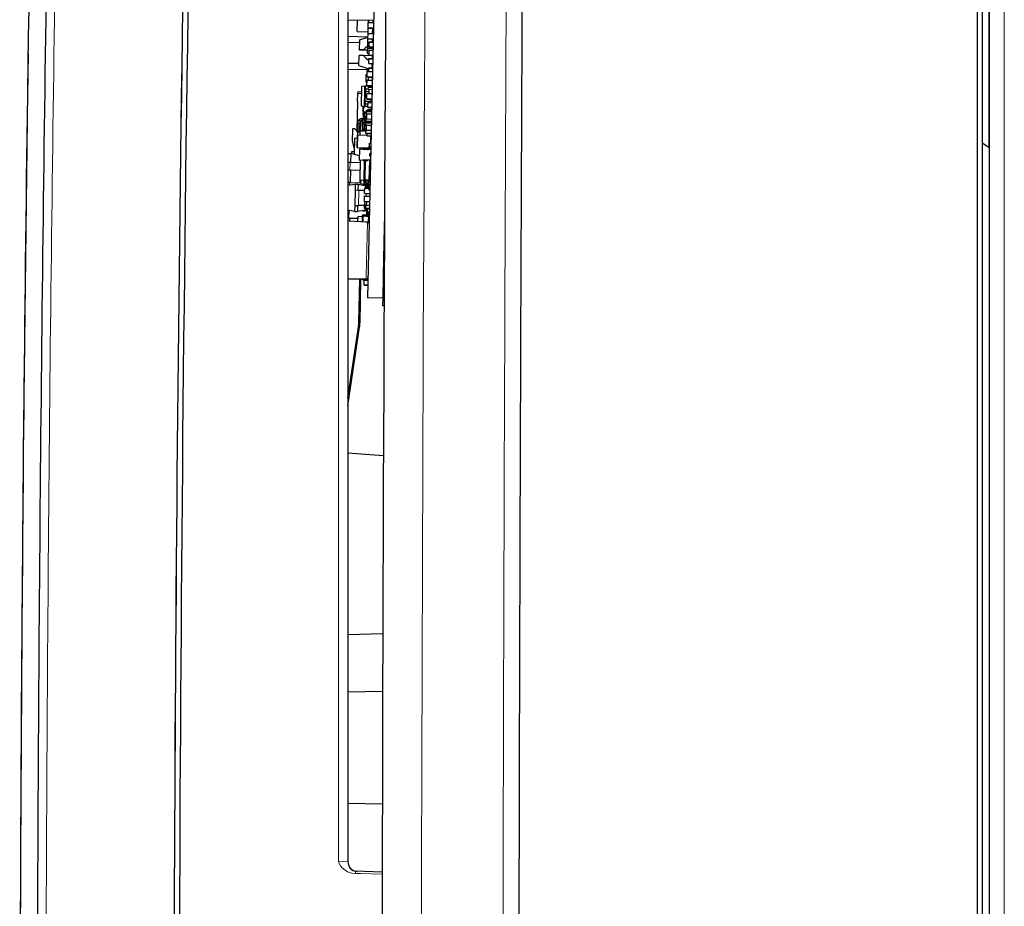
# Model space of a CAD drawing. Extents: x -370 to 240, y -34 to 836.
# Tile 4 of 9: x -343 to -239, y 442 to 536. Entities that reach past the tile are written whole.
import ezdxf

# ---------------------------------------------------------------- set-up
doc = ezdxf.new("R2010")
doc.units = 0

msp = doc.modelspace()

# ---------------------------------------------------------------- linework, layer by layer
at = {"color": 7, "lineweight": 30}
for p, q in [((-240.348206, 718.737305), (-240.348206, 89.117493)), ((-308.428192, 659.059326), (-308.428192, 446.306213)), ((-241.615173, 583.369263), (-241.615173, 277.418152)), ((-241.115173, 583.351807), (-241.115173, 277.435608)), ((-305.435181, 548.755371), (-306.345459, 506.215027)), ((-308.428253, 535.738281), (-305.715027, 535.680298)), ((-307.441101, 534.47876), (-307.414612, 535.716553)), ((-306.282288, 534.875671), (-306.270538, 535.425537)), ((-306.270538, 535.425537), (-306.269989, 535.450562)), ((-306.270538, 535.425537), (-305.720673, 535.413818)), ((-306.269989, 535.450562), (-305.720123, 535.438721)), ((-306.26004, 535.450195), (-306.254883, 535.691772)), ((-305.725677, 535.648499), (-305.730133, 535.438965)), ((-305.724976, 535.68042), (-305.725677, 535.648438)), ((-307.441101, 534.47876), (-306.291412, 534.454224)), ((-306.307068, 533.717529), (-306.295319, 534.267456)), ((-306.295319, 534.267456), (-306.294769, 534.292419)), ((-306.295319, 534.267456), (-305.745453, 534.255615)), ((-306.294769, 534.292419), (-306.282837, 534.850647)), ((-306.294769, 534.292419), (-305.744904, 534.28064)), ((-306.282837, 534.850708), (-306.282288, 534.875671)), ((-306.282837, 534.850708), (-305.732971, 534.838867)), ((-306.282288, 534.875671), (-305.732422, 534.863892)), ((-305.832947, 534.841003), (-305.844879, 534.282715)), ((-305.78949, 534.536133), (-305.839508, 534.537231)), ((-305.784149, 534.786133), (-305.834167, 534.78717)), ((-305.744019, 534.785278), (-305.784149, 534.786133)), ((-305.742981, 534.838989), (-305.752838, 534.378784)), ((-308.428223, 533.978149), (-306.30249, 533.932617)), ((-308.428223, 533.343018), (-307.215851, 533.317017)), ((-308.428223, 533.342834), (-307.215881, 533.316895)), ((-308.428223, 533.342651), (-307.215881, 533.316772)), ((-308.428223, 533.342529), (-307.215881, 533.316589)), ((-308.428223, 533.342407), (-307.215881, 533.316406)), ((-307.210083, 533.587891), (-307.232544, 532.538208)), ((-307.210083, 533.587891), (-306.303894, 533.867432)), ((-306.327942, 532.742981), (-306.307617, 533.692505)), ((-306.307617, 533.692566), (-306.307068, 533.717529)), ((-306.307617, 533.692566), (-305.757751, 533.680786)), ((-306.307068, 533.717529), (-305.757202, 533.705811)), ((-306.175507, 532.855469), (-306.164795, 533.355347)), ((-306.164795, 533.355347), (-306.164276, 533.38031)), ((-306.164795, 533.355347), (-305.764893, 533.346802)), ((-306.164276, 533.38031), (-305.764343, 533.371765)), ((-305.857727, 533.682861), (-305.864349, 533.37384)), ((-305.807739, 533.681763), (-305.814362, 533.372803)), ((-307.232574, 532.536743), (-306.765411, 532.526794)), ((-306.765381, 532.528198), (-307.232544, 532.538208)), ((-306.765411, 532.526794), (-306.332794, 532.517578)), ((-306.342743, 532.519165), (-306.765381, 532.528198)), ((-306.340759, 532.143066), (-306.34024, 532.168091)), ((-306.340759, 532.143066), (-306.190826, 532.139893)), ((-306.34024, 532.168091), (-306.328461, 532.718018)), ((-306.34024, 532.168091), (-306.190277, 532.164917)), ((-306.328461, 532.718018), (-306.327942, 532.742981)), ((-306.328461, 532.718018), (-305.778595, 532.706177)), ((-306.327942, 532.742981), (-305.778076, 532.731201)), ((-306.19397, 531.992065), (-306.183258, 532.491943)), ((-306.183258, 532.491943), (-306.182739, 532.516907)), ((-306.183258, 532.491943), (-305.783356, 532.483398)), ((-306.182739, 532.516907), (-305.782837, 532.508362)), ((-306.176025, 532.830444), (-306.175507, 532.855469)), ((-306.176025, 532.830444), (-305.776123, 532.821899)), ((-306.175507, 532.855469), (-305.775574, 532.846924)), ((-305.876099, 532.823975), (-305.878052, 532.733276)), ((-305.828064, 532.7323), (-305.826111, 532.822937)), ((-308.428223, 531.132568), (-307.263153, 531.107666)), ((-307.267822, 530.888489), (-307.245361, 531.938354)), ((-306.778198, 531.928345), (-307.245361, 531.938354)), ((-305.845673, 531.908386), (-306.778198, 531.928345)), ((-306.213623, 531.073669), (-306.213074, 531.098633)), ((-306.213623, 531.073669), (-305.813721, 531.065125)), ((-306.213074, 531.098633), (-306.202393, 531.598572)), ((-306.213074, 531.098633), (-305.813171, 531.090088)), ((-306.202393, 531.598572), (-306.201843, 531.623535)), ((-306.202393, 531.598572), (-305.80249, 531.589966)), ((-306.201843, 531.623535), (-305.801941, 531.61499)), ((-306.195709, 531.911865), (-306.194519, 531.96698)), ((-306.194489, 531.967041), (-306.19397, 531.992065)), ((-306.194489, 531.967041), (-305.794586, 531.958496)), ((-306.19397, 531.992065), (-305.794067, 531.983521)), ((-305.873047, 530.629395), (-305.863708, 531.066162)), ((-305.845673, 531.908386), (-305.851929, 531.615967)), ((-305.845795, 531.904419), (-305.795807, 531.90332)), ((-305.795715, 531.907349), (-305.845673, 531.908386)), ((-308.428223, 530.497437), (-306.22699, 530.450317)), ((-308.428223, 530.497314), (-306.22699, 530.450195)), ((-308.428223, 530.497192), (-306.22699, 530.450073)), ((-308.428223, 530.496948), (-306.22699, 530.44989)), ((-307.267822, 530.888489), (-306.225525, 530.517334)), ((-306.393372, 529.684814), (-306.381592, 530.234619)), ((-306.381592, 530.234619), (-306.381073, 530.259644)), ((-306.381592, 530.234619), (-305.831726, 530.2229)), ((-306.381134, 530.259521), (-306.377747, 530.416931)), ((-306.381073, 530.259644), (-305.831207, 530.247925)), ((-306.227844, 530.413696), (-306.377747, 530.416931)), ((-306.327759, 530.415894), (-306.326996, 530.452393)), ((-306.23111, 530.25647), (-306.223602, 530.607422)), ((-306.223602, 530.607422), (-306.223053, 530.632385)), ((-306.223602, 530.607422), (-305.8237, 530.598816)), ((-306.223053, 530.632385), (-305.823151, 530.623779)), ((-305.821167, 530.717529), (-305.871155, 530.718567)), ((-306.505951, 529.099731), (-306.488495, 529.916016)), ((-306.505951, 529.099731), (-306.406128, 529.094116)), ((-306.488495, 529.916016), (-306.388489, 529.917358)), ((-306.412933, 528.77063), (-306.401154, 529.320435)), ((-306.401154, 529.320435), (-306.400635, 529.345459)), ((-306.401154, 529.320435), (-305.851288, 529.308716)), ((-306.400635, 529.345459), (-305.850769, 529.333679)), ((-306.393921, 529.65979), (-306.393372, 529.684814)), ((-306.393921, 529.65979), (-305.844025, 529.64801)), ((-306.393372, 529.684814), (-305.843506, 529.672974)), ((-306.250702, 529.342163), (-306.244629, 529.625793)), ((-306.244629, 529.625793), (-306.24411, 529.650757)), ((-306.244629, 529.625793), (-305.844727, 529.617249)), ((-305.854065, 529.647949), (-305.860779, 529.33374)), ((-307.401093, 527.046509), (-307.382812, 527.900269)), ((-307.37854, 528.10022), (-307.382812, 527.900269)), ((-307.37854, 528.10022), (-306.977692, 528.091614)), ((-307.010498, 526.55426), (-306.965637, 528.651245)), ((-306.665131, 528.671143), (-306.965637, 528.651245)), ((-306.677429, 528.096191), (-306.684937, 527.746338)), ((-306.671021, 528.396179), (-306.677429, 528.096191)), ((-306.677429, 528.096191), (-306.548676, 528.093506)), ((-306.665131, 528.671143), (-306.671021, 528.396179)), ((-306.542267, 528.393433), (-306.671021, 528.396179)), ((-306.665131, 528.671143), (-306.565155, 528.668945)), ((-306.58493, 527.744141), (-306.577454, 528.094116)), ((-306.571045, 528.394043), (-306.565155, 528.668945)), ((-305.966431, 528.603638), (-306.565155, 528.668945)), ((-306.227539, 528.086609), (-306.548676, 528.093506)), ((-306.542267, 528.393433), (-306.271118, 528.387634)), ((-306.515289, 528.663452), (-306.512543, 528.791992)), ((-306.512543, 528.791992), (-306.412537, 528.793335)), ((-306.431732, 527.892944), (-306.431183, 527.917969)), ((-306.431183, 527.917969), (-305.881317, 527.90625)), ((-306.413483, 528.745605), (-306.412933, 528.77063)), ((-306.413483, 528.745605), (-305.863586, 528.733826)), ((-306.412933, 528.77063), (-305.863068, 528.758789)), ((-306.272766, 528.310181), (-306.266876, 528.585083)), ((-305.872864, 528.301636), (-306.272766, 528.310181)), ((-306.266876, 528.585083), (-306.266357, 528.610107)), ((-306.266876, 528.585083), (-305.866974, 528.576538)), ((-306.266357, 528.610107), (-305.866425, 528.601562)), ((-306.265808, 528.63623), (-306.26355, 528.74231)), ((-306.222778, 528.309082), (-306.231232, 527.913635)), ((-305.886475, 528.132568), (-305.900055, 527.497742)), ((-305.876373, 528.605957), (-305.876434, 528.602661)), ((-307.467651, 523.889771), (-307.400085, 527.046509)), ((-306.698822, 527.096436), (-306.705231, 526.796509)), ((-306.691345, 527.446411), (-306.698822, 527.096436)), ((-306.570068, 527.09375), (-306.698822, 527.096436)), ((-306.684937, 527.746338), (-306.691345, 527.446411)), ((-306.562592, 527.443604), (-306.691132, 527.446411)), ((-306.684723, 527.746338), (-306.556152, 527.74353)), ((-306.598846, 527.09436), (-306.59137, 527.444214)), ((-306.570068, 527.09375), (-306.041901, 527.082397)), ((-306.441406, 527.44104), (-306.562592, 527.443604)), ((-306.556152, 527.74353), (-306.434998, 527.740967)), ((-306.444031, 527.318115), (-306.443481, 527.34314)), ((-306.444031, 527.318115), (-305.894135, 527.306335)), ((-306.443481, 527.34314), (-306.431732, 527.892944)), ((-306.443481, 527.34314), (-305.893616, 527.33136)), ((-306.431732, 527.892944), (-305.881836, 527.881226)), ((-306.312439, 526.455322), (-306.301758, 526.9552)), ((-306.301758, 526.9552), (-306.301208, 526.980164)), ((-306.301758, 526.9552), (-305.901855, 526.946594)), ((-306.301208, 526.980164), (-305.901306, 526.971558)), ((-306.041901, 527.082397), (-305.998993, 527.081543)), ((-305.998993, 527.081543), (-306.001282, 526.973633)), ((-305.994141, 527.308411), (-305.998993, 527.081543)), ((-305.998993, 527.081543), (-305.899017, 527.079346)), ((-305.900055, 527.497742), (-305.913635, 526.862854)), ((-306.711121, 526.521606), (-307.010498, 526.55426)), ((-306.829834, 525.649414), (-306.825562, 525.849365)), ((-306.822937, 525.972778), (-306.810944, 526.53241)), ((-306.774506, 525.898254), (-306.474609, 525.891846)), ((-306.474121, 525.915344), (-306.774017, 525.921753)), ((-306.705231, 526.796509), (-306.711121, 526.521606)), ((-306.711121, 526.521606), (-306.611145, 526.51947)), ((-306.705048, 526.796509), (-306.576477, 526.793823)), ((-306.675659, 525.843384), (-306.475739, 525.839111)), ((-306.611145, 526.51947), (-306.605255, 526.794434)), ((-306.310669, 526.539307), (-306.611145, 526.51947)), ((-306.576477, 526.793823), (-306.305359, 526.787964)), ((-306.478363, 525.713623), (-306.472473, 525.988586)), ((-306.472473, 525.988586), (-306.471924, 526.01355)), ((-306.472473, 525.988586), (-305.922607, 525.976807)), ((-306.471954, 526.01355), (-306.470245, 526.092896)), ((-306.471924, 526.01355), (-305.922058, 526.001831)), ((-306.470245, 526.092896), (-306.469696, 526.11792)), ((-306.470245, 526.092896), (-305.92038, 526.081116)), ((-306.469696, 526.11792), (-305.91983, 526.106079)), ((-306.319763, 526.114624), (-306.318542, 526.17218)), ((-306.318542, 526.17218), (-306.317993, 526.197144)), ((-306.318542, 526.17218), (-305.91864, 526.163635)), ((-306.317993, 526.197144), (-305.918091, 526.188599)), ((-306.31366, 526.400269), (-306.31311, 526.425293)), ((-306.31366, 526.400269), (-305.913727, 526.391724)), ((-306.31311, 526.425293), (-305.913208, 526.416748)), ((-306.312988, 526.430298), (-306.312439, 526.455322)), ((-306.312988, 526.430298), (-305.913086, 526.421753)), ((-306.312439, 526.455322), (-305.912537, 526.446716)), ((-307.400208, 524.703979), (-307.3927, 525.053894)), ((-307.341644, 525.102783), (-307.141754, 525.098511)), ((-307.16629, 523.948181), (-307.138275, 525.257751)), ((-307.138275, 525.257751), (-306.687531, 525.287476)), ((-307.066254, 523.94873), (-307.044739, 524.954163)), ((-306.875305, 525.147583), (-306.740082, 525.168457)), ((-306.779846, 525.648315), (-306.829834, 525.649414)), ((-306.819855, 525.64917), (-306.827789, 525.278198)), ((-306.779846, 525.648315), (-306.729858, 525.647217)), ((-306.751862, 524.61853), (-306.747559, 524.818481)), ((-306.740082, 525.168457), (-306.747559, 524.818481)), ((-306.615784, 524.815674), (-306.747559, 524.818481)), ((-306.740082, 525.168457), (-306.640106, 525.16626)), ((-306.734192, 525.44458), (-306.726715, 525.794434)), ((-306.684204, 525.443481), (-306.733978, 525.44458)), ((-306.727631, 525.28479), (-306.724213, 525.444336)), ((-306.687531, 525.287476), (-306.690094, 525.167358)), ((-306.687134, 525.30603), (-306.687531, 525.287476)), ((-306.687531, 525.287476), (-306.587555, 525.285339)), ((-306.584198, 525.441345), (-306.684204, 525.443481)), ((-306.647583, 524.816406), (-306.640106, 525.16626)), ((-306.490723, 525.136597), (-306.640106, 525.16626)), ((-306.615784, 524.815674), (-306.49765, 524.813171)), ((-306.590302, 525.156372), (-306.587555, 525.285339)), ((-306.587158, 525.303894), (-306.587555, 525.285278)), ((-306.437866, 525.269043), (-306.587555, 525.285339)), ((-306.561005, 525.446411), (-306.433716, 525.463257)), ((-306.547882, 525.34729), (-306.435883, 525.362061)), ((-306.503876, 524.520874), (-306.497986, 524.795776)), ((-306.497986, 524.795776), (-306.497467, 524.820801)), ((-306.497986, 524.795776), (-305.94812, 524.784058)), ((-306.497467, 524.820801), (-306.494568, 524.955811)), ((-306.497467, 524.820801), (-305.947571, 524.80896)), ((-306.494568, 524.955811), (-306.494019, 524.980835)), ((-306.494568, 524.955811), (-305.944702, 524.944092)), ((-306.494019, 524.980835), (-306.490112, 525.163818)), ((-306.494019, 524.980835), (-305.944153, 524.969055)), ((-305.940247, 525.151978), (-306.490112, 525.163818)), ((-306.487701, 525.278137), (-306.437714, 525.2771)), ((-306.482544, 525.518005), (-306.482025, 525.542969)), ((-306.482544, 525.518005), (-306.432556, 525.516968)), ((-306.482025, 525.542969), (-306.478363, 525.713623)), ((-306.482025, 525.542969), (-306.432037, 525.541931)), ((-305.928467, 525.701904), (-306.478363, 525.713623)), ((-306.440125, 525.16272), (-306.428375, 525.712585)), ((-307.964539, 524.050781), (-307.989563, 522.881104)), ((-307.712463, 524.145447), (-307.862427, 524.148682)), ((-307.352509, 523.769775), (-307.712463, 524.145447)), ((-307.408936, 523.828491), (-307.390198, 524.703735)), ((-307.35022, 524.702881), (-307.399963, 524.703979)), ((-307.372894, 523.515198), (-307.367767, 523.755127)), ((-307.367767, 523.755127), (-307.163513, 523.950806)), ((-307.150299, 524.698608), (-307.35022, 524.702881)), ((-307.163513, 523.950806), (-307.173157, 523.501221)), ((-307.163513, 523.950806), (-306.516388, 523.937012)), ((-306.765747, 523.968689), (-306.766327, 523.942139)), ((-306.765747, 523.968689), (-306.761475, 524.16864)), ((-306.633972, 523.965881), (-306.765747, 523.968689)), ((-306.751862, 524.61853), (-306.761475, 524.16864)), ((-306.6297, 524.165833), (-306.761475, 524.16864)), ((-306.620056, 524.615723), (-306.751862, 524.61853)), ((-306.666351, 523.940186), (-306.665771, 523.966553)), ((-306.661499, 524.166504), (-306.651886, 524.616394)), ((-306.633972, 523.965881), (-306.515839, 523.963379)), ((-306.6297, 524.165833), (-306.511536, 524.16333)), ((-306.620056, 524.615723), (-306.501923, 524.61322)), ((-306.521515, 523.696045), (-306.515625, 523.970947)), ((-306.515656, 523.970947), (-306.506866, 524.38092)), ((-305.965759, 523.959229), (-306.515625, 523.970947)), ((-306.506866, 524.380981), (-306.506317, 524.405945)), ((-306.506866, 524.380981), (-306.456879, 524.379883)), ((-306.506317, 524.405945), (-306.503876, 524.520813)), ((-306.506317, 524.405945), (-306.45636, 524.404907)), ((-305.95401, 524.509033), (-306.503876, 524.520874)), ((-306.465637, 523.969849), (-306.453888, 524.519775)), ((-307.989563, 522.881104), (-307.757111, 522.058228)), ((-307.733856, 523.145752), (-307.770508, 521.431702)), ((-307.433685, 523.139282), (-307.733856, 523.145752)), ((-307.454437, 522.167114), (-307.426636, 523.466797)), ((-307.37558, 523.515747), (-306.375824, 523.494324)), ((-306.522064, 523.671021), (-306.521515, 523.696045)), ((-306.522064, 523.671021), (-305.972168, 523.659302)), ((-306.521515, 523.696045), (-305.971649, 523.684265)), ((-306.377747, 523.404175), (-306.377197, 523.429199)), ((-306.377747, 523.404175), (-305.977814, 523.39563)), ((-306.377197, 523.429199), (-306.372101, 523.667725)), ((-306.377197, 523.429199), (-305.977295, 523.420654)), ((-308.019043, 521.504028), (-308.013733, 521.751282)), ((-308.013733, 521.751282), (-307.763794, 521.745972)), ((-306.417328, 522.094849), (-307.405518, 522.116028)), ((-307.207794, 522.007568), (-307.233459, 520.807861)), ((-306.807892, 521.999023), (-307.207794, 522.007568)), ((-307.057831, 522.004333), (-307.055389, 522.118408)), ((-306.807892, 521.999023), (-306.809723, 521.914062)), ((-306.009247, 521.92688), (-306.779083, 521.943359)), ((-306.339081, 521.938965), (-306.778961, 521.948364)), ((-306.339081, 521.938965), (-306.778961, 521.948364)), ((-306.339081, 521.938904), (-306.778961, 521.948364)), ((-306.339081, 521.938904), (-306.778961, 521.948364)), ((-306.339081, 521.938904), (-306.778961, 521.948364)), ((-306.339081, 521.938904), (-306.778961, 521.948364)), ((-306.339081, 521.938965), (-306.778961, 521.948364)), ((-306.339081, 521.938965), (-306.778961, 521.948364)), ((-306.339081, 521.938965), (-306.778961, 521.948364)), ((-306.339081, 521.938904), (-306.778961, 521.948303)), ((-306.339081, 521.938904), (-306.778961, 521.948303)), ((-306.339081, 521.938904), (-306.778961, 521.948303)), ((-306.338013, 521.988892), (-306.777893, 521.998291)), ((-306.655701, 522.099854), (-306.657928, 521.995728)), ((-306.575897, 521.994019), (-306.163361, 522.25647)), ((-306.339081, 521.938965), (-306.338989, 521.942383)), ((-306.338989, 521.942383), (-306.338531, 521.963928)), ((-306.338531, 521.963928), (-306.338013, 521.988892)), ((-306.311707, 521.984314), (-306.082855, 522.129883)), ((-306.266693, 521.946899), (-306.259644, 521.932434)), ((-306.155945, 522.083252), (-306.15921, 521.930054)), ((-306.151794, 522.276978), (-306.144379, 522.623413)), ((-306.055847, 522.087158), (-306.146973, 522.089111)), ((-306.144379, 522.623413), (-305.994415, 522.620239)), ((-240.376404, 522.175903), (-241.115448, 522.621826)), ((-240.376404, 522.175903), (-240.348328, 522.151978)), ((-308.428223, 521.532837), (-308.093323, 521.525635)), ((-308.428131, 520.616699), (-308.206329, 520.611938)), ((-308.206329, 520.611938), (-307.113159, 520.588562)), ((-308.112915, 520.609924), (-308.093323, 521.525635)), ((-307.223541, 521.272583), (-308.093323, 521.525635)), ((-306.833557, 520.799316), (-307.233459, 520.807861)), ((-307.152924, 518.729126), (-307.10849, 520.805176)), ((-306.831757, 520.884277), (-306.833557, 520.799316)), ((-306.803558, 520.798584), (-306.363678, 520.789185)), ((-306.803558, 520.798584), (-306.363678, 520.789185)), ((-306.803558, 520.798584), (-306.363678, 520.789185)), ((-306.803558, 520.798584), (-306.363678, 520.789185)), ((-306.803558, 520.798584), (-306.363678, 520.789185)), ((-306.803558, 520.798584), (-306.363678, 520.789185)), ((-306.803558, 520.798584), (-306.363678, 520.789185)), ((-306.803558, 520.798584), (-306.363678, 520.789185)), ((-306.803558, 520.798584), (-306.363678, 520.789185)), ((-306.803558, 520.798584), (-306.363678, 520.789185)), ((-306.803558, 520.798584), (-306.363678, 520.789185)), ((-306.803558, 520.798584), (-306.363678, 520.789185)), ((-306.80249, 520.848633), (-306.36261, 520.839172)), ((-306.032562, 520.837158), (-306.802399, 520.853638)), ((-306.708588, 520.796509), (-306.753754, 518.685547)), ((-306.60379, 518.682373), (-306.558624, 520.793335)), ((-306.3302, 520.795227), (-306.343018, 520.791016)), ((-306.327606, 520.796387), (-306.341675, 520.791382)), ((-306.157532, 520.839722), (-306.203156, 518.708801)), ((-306.123993, 521.239197), (-306.117798, 521.529175)), ((-306.024017, 521.237061), (-306.123993, 521.239197)), ((-306.017792, 521.526978), (-306.117798, 521.529175)), ((-306.048065, 521.527466), (-306.054291, 521.237549)), ((-308.428162, 519.796509), (-308.223877, 519.792114)), ((-308.223877, 519.792114), (-307.130707, 519.768738)), ((-308.159332, 518.44043), (-308.130463, 519.7901)), ((-306.184937, 519.562134), (-306.059937, 519.559448)), ((-306.184387, 519.587158), (-306.059387, 519.584473)), ((-306.108276, 519.636841), (-306.183289, 519.638428)), ((-306.181915, 519.702393), (-306.056915, 519.699707)), ((-306.181396, 519.727417), (-306.056396, 519.724731)), ((-306.180908, 519.748413), (-306.055939, 519.745728)), ((-306.059631, 519.584473), (-306.057465, 519.685791)), ((-307.152924, 518.729126), (-306.753754, 518.685547)), ((-307.134186, 518.43689), (-307.127991, 518.726379)), ((-306.756897, 518.539062), (-306.753754, 518.685547)), ((-306.753754, 518.685547), (-306.60379, 518.682373)), ((-306.606934, 518.535889), (-306.60379, 518.682373)), ((-306.203156, 518.708801), (-306.60379, 518.682373)), ((-306.596252, 518.514893), (-306.166626, 518.214966)), ((-306.484039, 518.436523), (-306.478607, 518.690613)), ((-306.22818, 518.707153), (-306.234955, 518.391174)), ((-306.077576, 518.73468), (-306.202576, 518.737305)), ((-306.201477, 518.788574), (-306.076477, 518.78595)), ((-306.200928, 518.813599), (-306.075958, 518.810913)), ((-306.189178, 519.363525), (-306.064178, 519.36084)), ((-306.188629, 519.388489), (-306.063629, 519.385803)), ((-308.428223, 518.158936), (-307.66272, 518.2771)), ((-308.252747, 518.442383), (-308.428192, 518.446167)), ((-308.252747, 518.442383), (-307.132874, 518.418457)), ((-307.676636, 517.627258), (-307.710846, 516.027649)), ((-307.66272, 518.2771), (-307.676636, 517.627258)), ((-307.277496, 517.618774), (-307.676636, 517.627258)), ((-307.66272, 518.2771), (-307.362793, 518.270691)), ((-307.362793, 518.270691), (-307.376678, 517.62085)), ((-307.362793, 518.270691), (-306.639099, 518.127075)), ((-306.651855, 517.605347), (-307.277496, 517.618774)), ((-307.05368, 518.33667), (-306.737579, 518.273926)), ((-306.733826, 518.448303), (-306.737579, 518.273926)), ((-306.737579, 518.273926), (-306.506042, 518.268921)), ((-306.682098, 518.391846), (-306.252472, 518.09198)), ((-306.658356, 517.302124), (-306.646576, 517.851929)), ((-306.646576, 517.851929), (-306.646027, 517.876953)), ((-306.646576, 517.851929), (-306.246674, 517.843384)), ((-306.646027, 517.876953), (-306.246124, 517.868408)), ((-306.640106, 518.154541), (-306.637604, 518.271729)), ((-306.565247, 517.977783), (-306.451508, 517.872253)), ((-306.540131, 518.152344), (-306.537628, 518.269592)), ((-306.532928, 518.105957), (-306.491272, 518.097717)), ((-306.497223, 518.051086), (-306.301025, 517.869019)), ((-306.496094, 517.873718), (-306.495239, 517.912842)), ((-306.492371, 518.04657), (-306.491272, 518.097717)), ((-306.292084, 518.058105), (-306.491302, 518.097656)), ((-306.340057, 518.152954), (-306.341888, 518.067993)), ((-306.296112, 517.869446), (-306.292084, 518.058105)), ((-306.241791, 518.070923), (-306.249207, 517.724548)), ((-306.249207, 517.724548), (-306.099243, 517.721313)), ((-306.084808, 518.396118), (-306.234772, 518.399292)), ((-306.234039, 518.435242), (-306.084045, 518.432007)), ((-306.23349, 518.460205), (-306.083527, 518.457031)), ((-306.233429, 518.462952), (-306.083466, 518.459717)), ((-306.677124, 516.424438), (-306.676575, 516.449463)), ((-306.677124, 516.424438), (-306.127258, 516.412659)), ((-306.676575, 516.449463), (-306.664825, 516.999268)), ((-306.676575, 516.449463), (-306.126709, 516.437622)), ((-306.664825, 516.999268), (-306.664276, 517.024292)), ((-306.664825, 516.999268), (-306.114929, 516.987549)), ((-306.664276, 517.024292), (-306.11441, 517.012512)), ((-306.658875, 517.2771), (-306.658356, 517.302124)), ((-306.658875, 517.2771), (-306.109009, 517.26532)), ((-306.658356, 517.302124), (-306.108459, 517.290283)), ((-306.636078, 516.005249), (-306.627136, 516.42334)), ((-306.477173, 516.420105), (-306.486084, 516.002686)), ((-307.724762, 515.377808), (-308.428223, 515.517395)), ((-308.428192, 515.493896), (-308.315887, 515.491455)), ((-308.315887, 515.491455), (-308.295563, 515.491089)), ((-307.710846, 516.027649), (-307.724762, 515.377808)), ((-307.724762, 515.377808), (-307.424835, 515.371338)), ((-307.710846, 516.027649), (-307.311737, 516.019104)), ((-307.410919, 516.02124), (-307.424835, 515.371338)), ((-306.546722, 515.506897), (-307.424835, 515.371338)), ((-306.686096, 516.005737), (-307.311737, 516.019104)), ((-306.849579, 515.460144), (-306.552856, 515.453796)), ((-306.692474, 515.706421), (-306.691956, 515.731445)), ((-306.692474, 515.706421), (-306.542542, 515.703247)), ((-306.691956, 515.731445), (-306.686066, 516.006348)), ((-306.691956, 515.731445), (-306.541992, 515.72821)), ((-306.536102, 516.003174), (-306.686066, 516.006348)), ((-306.552856, 515.453796), (-306.551727, 515.506958)), ((-306.546722, 515.506897), (-306.543732, 515.647461)), ((-306.546722, 515.506836), (-306.346008, 515.537842)), ((-306.543701, 515.647461), (-306.543182, 515.672485)), ((-306.543701, 515.647461), (-306.143799, 515.638916)), ((-306.543182, 515.672485), (-306.542511, 515.703796)), ((-306.543182, 515.672485), (-306.14328, 515.66394)), ((-306.542511, 515.703857), (-306.541962, 515.728882)), ((-306.542511, 515.703857), (-306.142609, 515.695312)), ((-306.541962, 515.728882), (-306.536102, 516.003784)), ((-306.541962, 515.728882), (-306.142059, 515.720276)), ((-306.136169, 515.995239), (-306.536102, 516.003784)), ((-306.39621, 515.530029), (-306.405914, 515.076477)), ((-306.346008, 515.537842), (-306.34375, 515.643188)), ((-308.428223, 514.673706), (-308.333435, 514.671692)), ((-306.367157, 514.223877), (-308.428192, 514.340088)), ((-308.333435, 514.671692), (-307.365234, 514.651001)), ((-308.247284, 514.329834), (-308.240021, 514.669678)), ((-307.373138, 514.280579), (-307.361237, 514.837769)), ((-307.361237, 514.837769), (-306.910492, 514.867554)), ((-306.910492, 514.867554), (-306.922821, 514.291504)), ((-306.910095, 514.886108), (-306.910492, 514.867493)), ((-306.910492, 514.867554), (-306.810516, 514.865356)), ((-306.822845, 514.289429), (-306.810516, 514.865356)), ((-306.81012, 514.883911), (-306.810516, 514.865356)), ((-306.261658, 514.805542), (-306.810516, 514.865356)), ((-306.783966, 515.026428), (-306.293365, 515.09137)), ((-306.770844, 514.927246), (-306.280243, 514.992249)), ((-306.408081, 514.975342), (-306.411346, 514.821838)), ((-306.261658, 514.805542), (-306.272949, 514.277588)), ((-306.265472, 514.627502), (-306.165497, 514.625366)), ((-306.254608, 515.135193), (-306.249939, 515.35376)), ((-306.149963, 515.351562), (-306.249939, 515.35376)), ((-304.559265, 514.898621), (-304.745819, 506.180786)), ((-304.559296, 514.898315), (-304.58313, 513.783936)), ((-307.022797, 514.293701), (-306.222961, 514.27655)), ((-304.58313, 513.783936), (-304.69458, 508.575104)), ((-307.173706, 508.193085), (-308.428314, 508.176117)), ((-306.495789, 508.211823), (-308.428192, 508.185699)), ((-307.272125, 503.591064), (-307.173431, 508.202606)), ((-307.15213, 503.588501), (-307.053375, 508.204224)), ((-306.853241, 508.197388), (-307.05365, 508.194702)), ((-306.855103, 508.108612), (-306.854553, 508.133606)), ((-306.855103, 508.108612), (-306.305206, 508.096832)), ((-306.854553, 508.133606), (-306.852997, 508.206909)), ((-306.854553, 508.133606), (-306.304688, 508.121826)), ((-306.71637, 507.581024), (-306.705658, 508.080933)), ((-306.705658, 508.080933), (-306.705139, 508.105927)), ((-306.705658, 508.080933), (-306.305756, 508.072357)), ((-306.309875, 508.345154), (-306.322906, 507.73645)), ((-304.696838, 508.469727), (-304.745758, 506.184235)), ((-304.588684, 508.467407), (-304.696838, 508.469727)), ((-304.650543, 508.529144), (-304.588409, 508.527832)), ((-306.716888, 507.55603), (-306.71637, 507.581024)), ((-306.716888, 507.55603), (-306.316986, 507.547485)), ((-306.71637, 507.581024), (-306.316437, 507.572479)), ((-306.322906, 507.736938), (-306.336517, 507.102051)), ((-306.345459, 506.215027), (-306.345734, 506.204803)), ((-304.746094, 506.170563), (-306.345734, 506.204803)), ((-304.745819, 506.180786), (-306.345459, 506.215027)), ((-304.745819, 506.180786), (-304.746094, 506.170563)), ((-304.598846, 506.179596), (-304.745789, 506.182739)), ((-304.745758, 506.184235), (-304.598816, 506.181091)), ((-304.713257, 505.36676), (-304.69577, 506.183136)), ((-304.602417, 505.36438), (-304.713257, 505.36676)), ((-308.428253, 495.557739), (-307.313568, 503.099243)), ((-308.428253, 494.737061), (-307.194855, 503.081696)), ((-308.428192, 489.749786), (-304.667297, 489.471924)), ((-308.428192, 470.456696), (-304.733276, 470.571167)), ((-308.428314, 464.387299), (-304.752167, 464.451447)), ((-308.428192, 464.384796), (-304.752045, 464.448944)), ((-308.428192, 452.53537), (-304.785034, 452.471771)), ((-304.802582, 445.213898), (-307.61441, 445.312103))]:
    msp.add_line(p, q, dxfattribs=at)
at = {"color": 7, "lineweight": 15}
for p, q in [((-238.748199, 719.127319), (-238.748199, 87.337265)), ((-309.419434, 659.059326), (-309.419434, 446.375427)), ((-240.376404, 522.175903), (-240.376404, 544.175903)), ((-306.204895, 535.690735), (-306.210052, 535.449097)), ((-305.780151, 535.439941), (-305.774963, 535.681519)), ((-305.83844, 534.587219), (-305.788422, 534.586182)), ((-305.794128, 534.786316), (-305.792969, 534.840088)), ((-305.78949, 534.536133), (-305.788422, 534.586182)), ((-305.788422, 534.586182), (-305.784149, 534.786133)), ((-305.788422, 534.586182), (-305.748413, 534.585327)), ((-306.981964, 527.891663), (-307.382812, 527.900269)), ((-306.542267, 528.393433), (-306.548676, 528.093506)), ((-306.570068, 527.09375), (-306.576477, 526.793823)), ((-306.556152, 527.74353), (-306.562592, 527.443604)), ((-306.041901, 527.082397), (-306.04422, 526.974609)), ((-305.958984, 527.080688), (-305.954132, 527.307617)), ((-306.775574, 525.848267), (-306.825562, 525.849365)), ((-306.772949, 525.971741), (-306.822937, 525.972778)), ((-306.775574, 525.848267), (-306.779846, 525.648315)), ((-306.775574, 525.848267), (-306.774506, 525.898254)), ((-306.475708, 525.841858), (-306.775574, 525.848267)), ((-306.774017, 525.921753), (-306.772949, 525.971741)), ((-306.761047, 526.526978), (-306.772949, 525.971741)), ((-306.772949, 525.971741), (-306.473053, 525.965332)), ((-306.675659, 525.843384), (-306.676727, 525.793457)), ((-305.968079, 526.189697), (-305.963745, 526.392822)), ((-307.342712, 525.052856), (-307.3927, 525.053894)), ((-307.342712, 525.052856), (-307.35022, 524.702881)), ((-307.342712, 525.052856), (-307.341644, 525.102783)), ((-307.142822, 525.048584), (-307.342712, 525.052856)), ((-306.875305, 525.147583), (-306.901031, 523.945068)), ((-306.779846, 525.648315), (-306.78772, 525.280762)), ((-306.676727, 525.793396), (-306.726715, 525.794434)), ((-306.676727, 525.793457), (-306.684204, 525.443481)), ((-306.476837, 525.789124), (-306.676727, 525.793457)), ((-306.674225, 525.443237), (-306.676025, 525.358521)), ((-306.620056, 524.615723), (-306.615784, 524.815674)), ((-307.34021, 524.702698), (-307.360016, 523.777466)), ((-306.633972, 523.965881), (-306.6297, 524.165833)), ((-307.426636, 523.466797), (-307.376648, 523.465698)), ((-307.376648, 523.465698), (-307.404449, 522.166016)), ((-307.376648, 523.465698), (-307.37558, 523.515747)), ((-306.376892, 523.444336), (-307.376648, 523.465698)), ((-306.044403, 522.621277), (-306.027802, 523.396729)), ((-307.454437, 522.167114), (-307.404449, 522.166016)), ((-307.405518, 522.116028), (-307.404449, 522.166016)), ((-307.404449, 522.166016), (-306.341095, 522.143311)), ((-306.972992, 522.106689), (-306.97522, 522.002563)), ((-306.778961, 521.948364), (-306.778442, 521.973328)), ((-306.778442, 521.973328), (-306.777893, 521.998291)), ((-306.241852, 521.931885), (-306.239746, 522.03009)), ((-306.071716, 522.137512), (-306.054779, 522.137146)), ((-306.055847, 522.087158), (-306.054779, 522.137146)), ((-306.054779, 522.137146), (-306.054443, 522.152466)), ((-306.054779, 522.137146), (-306.004791, 522.136108)), ((-308.206329, 520.611938), (-308.223877, 519.792114)), ((-306.80304, 520.823608), (-306.803558, 520.798584)), ((-306.80249, 520.848633), (-306.80304, 520.823608)), ((-306.363129, 520.814209), (-306.363678, 520.789185)), ((-306.36261, 520.839172), (-306.363129, 520.814209)), ((-306.18222, 519.688477), (-306.107208, 519.686829)), ((-306.107208, 519.686829), (-306.108276, 519.636841)), ((-306.107208, 519.686829), (-306.106903, 519.700806)), ((-306.05722, 519.685791), (-306.107208, 519.686829)), ((-307.045532, 518.717407), (-307.05368, 518.33667)), ((-306.319092, 518.321411), (-306.310944, 518.70166)), ((-308.252747, 518.442383), (-308.25827, 518.185181)), ((-307.277496, 517.618774), (-307.311737, 516.019104)), ((-306.39386, 518.190552), (-306.396271, 518.078796)), ((-306.514313, 517.021057), (-306.508911, 517.273865)), ((-308.315887, 515.491455), (-308.333435, 514.671692)), ((-306.450989, 515.521606), (-306.460663, 515.069214)), ((-306.46283, 514.968079), (-306.46582, 514.827759)), ((-307.023499, 514.260925), (-307.022797, 514.293701)), ((-306.22403, 514.226562), (-306.53125, 514.233154)), ((-306.367157, 514.223877), (-306.487915, 508.579895)), ((-306.225616, 514.153259), (-306.22403, 514.226562)), ((-306.22403, 514.226562), (-306.222961, 514.27655)), ((-306.174042, 514.225464), (-306.22403, 514.226562)), ((-304.571716, 512.213989), (-304.650543, 508.529144)), ((-306.487915, 508.579895), (-306.495789, 508.211823)), ((-308.42868, 446.306244), (-309.419434, 446.375427)), ((-307.614349, 445.311646), (-307.620209, 445.091125))]:
    msp.add_line(p, q, dxfattribs=at)
at = {"color": 7, "lineweight": 30}
for points in [[(-306.323395, 532.955994), (-306.612549, 532.716309), (-306.765381, 532.528198)], [(-306.207214, 531.373108), (-306.512146, 531.613525), (-306.778198, 531.928345)]]:
    msp.add_lwpolyline(points, dxfattribs=at)
at = {"color": 7, "lineweight": 15}
for points in [[(-307.620209, 445.091125), (-308.060913, 445.125671), (-308.476105, 445.265808), (-308.884674, 445.526947), (-309.079681, 445.71405), (-309.230896, 445.907715), (-309.351257, 446.125732), (-309.409119, 446.299255), (-309.419434, 446.375427)], [(-308.428192, 446.306213), (-308.41394, 446.136414), (-308.339294, 445.870697), (-308.22934, 445.652222), (-308.105042, 445.500183), (-307.928375, 445.380768), (-307.61441, 445.312103)], [(-304.80304, 445.013855), (-307.061707, 445.092712), (-307.620209, 445.091125)]]:
    msp.add_lwpolyline(points, dxfattribs=at)
at = {"color": 7, "lineweight": 30}
for centre, radius, start, end in [((28961.529297, 377.843903), 29266.409105, 179.50595, 180.175094), ((35017.351562, 366.776794), 35307.716871, 179.587598, 179.800099), ((8309.873047, 408.433746), 8653.155117, 178.877204, 180.121996), ((8309.498047, 408.411682), 8650.955828, 178.876371, 179.690597), ((8309.411133, 408.409058), 8636.357207, 178.921409, 180.23494), ((8309.420898, 408.409119), 8636.36537, 178.921409, 180.235213), ((8309.50293, 408.411621), 8635.884792, 178.921436, 180.388879), ((-305.788422, 534.586182), 0.05, 268.774177, 321.876947), ((8309.578125, 408.423767), 8652.86087, 179.18071, 180.122009), ((-306.775574, 525.848267), 0.05, 88.774175, 178.774177), ((-306.772949, 525.971741), 0.05, 178.774177, 268.774177), ((-306.676727, 525.793396), 0.05, 88.774175, 178.774177), ((-307.342712, 525.052856), 0.05, 88.774175, 178.774177), ((-306.844788, 524.949829), 0.2, 98.772308, 178.766883), ((-306.542236, 525.302673), 0.144919, 97.43997, 178.671438), ((-306.542236, 525.302673), 0.044919, 97.211241, 178.442695), ((-307.864563, 524.048706), 0.1, 88.774175, 178.774177), ((-307.376648, 523.465698), 0.05, 88.774175, 178.774177), ((-307.404449, 522.166016), 0.05, 178.774177, 268.774177), ((-306.779724, 521.913391), 0.03, 88.774175, 178.774177), ((-306.779724, 521.91333), 0.035, 88.774175, 147.771457), ((-306.779724, 521.91333), 0.085, 88.774175, 109.441494), ((-306.779724, 521.91333), 0.085, 88.774175, 109.441494), ((-306.779724, 521.91333), 0.085, 88.774175, 109.441494), ((-306.779724, 521.91333), 0.085, 88.774175, 109.441494), ((-306.779724, 521.91333), 0.085, 88.774175, 109.441494), ((-306.779724, 521.91333), 0.085, 88.774175, 109.441494), ((-306.779724, 521.91333), 0.085, 88.774175, 109.441494), ((-306.779724, 521.91333), 0.085, 88.774175, 109.441494), ((-306.779724, 521.91333), 0.085, 88.774175, 109.441494), ((-306.779724, 521.91333), 0.085, 88.774175, 109.441494), ((-306.779724, 521.91333), 0.085, 88.774175, 109.441494), ((-306.779724, 521.91333), 0.085, 88.774175, 109.441494), ((-306.33963, 521.904785), 0.034157, 42.084941, 89.073535), ((-306.339294, 521.906006), 0.032936, 56.955035, 89.620408), ((-306.339294, 521.906006), 0.03295, 56.827491, 89.61435), ((-306.339294, 521.906006), 0.032949, 56.837559, 89.614766), ((-306.3396, 521.904846), 0.034099, 42.80568, 89.103656), ((-306.339294, 521.905945), 0.032979, 56.90525, 89.594405), ((-306.339294, 521.905945), 0.032988, 56.874326, 89.589686), ((-306.3396, 521.904785), 0.034128, 42.430085, 89.088288), ((-306.341095, 521.90271), 0.086571, 19.949169, 87.946568), ((-306.341095, 521.90271), 0.086571, 19.946898, 87.946506), ((-306.341125, 521.90271), 0.086558, 20.336427, 87.921077), ((-306.176788, 522.277588), 0.025, 302.464249, 358.774174), ((-306.176788, 522.277588), 0.175, 302.464249, 358.774177), ((-306.054779, 522.137146), 0.05, 268.774177, 358.774178), ((-306.801758, 520.883545), 0.085, 248.106857, 268.774177), ((-306.801758, 520.883545), 0.085, 248.106857, 268.774177), ((-306.801758, 520.883545), 0.085, 248.106857, 268.774177), ((-306.801758, 520.883545), 0.085, 248.106857, 268.774177), ((-306.801758, 520.883545), 0.085, 248.106857, 268.774177), ((-306.801758, 520.883545), 0.085, 248.106857, 268.774177), ((-306.801758, 520.883545), 0.085, 248.106857, 268.774177), ((-306.801758, 520.883545), 0.085, 248.106857, 268.774177), ((-306.801758, 520.883545), 0.085, 248.106857, 268.774177), ((-306.801758, 520.883545), 0.085, 248.106857, 268.774177), ((-306.801758, 520.883545), 0.085, 248.106857, 268.774177), ((-306.801758, 520.883545), 0.085, 248.106857, 268.774177), ((-306.801758, 520.883545), 0.035, 209.776901, 268.774177), ((-306.801758, 520.883667), 0.03, 178.774177, 268.774177), ((-306.360107, 520.864563), 0.075481, 267.282675, 294.556536), ((-306.360077, 520.864136), 0.075043, 267.24948, 294.766496), ((-306.360199, 520.86499), 0.075951, 267.37769, 295.273022), ((-306.360077, 520.864136), 0.075087, 267.25448, 294.906549), ((-306.360046, 520.864136), 0.075097, 267.232009, 293.300689), ((-306.360016, 520.864014), 0.0749, 267.207038, 292.645298), ((-306.361847, 520.874146), 0.085, 268.774177, 338.135945), ((-306.361847, 520.874146), 0.085, 268.774177, 338.133554), ((-306.360077, 520.864502), 0.075449, 267.278324, 294.450538), ((-306.361847, 520.874146), 0.035, 268.774177, 299.894465), ((-306.107208, 519.686829), 0.05, 268.774177, 358.774178), ((-306.58194, 518.5354), 0.175, 178.774177, 235.084105), ((-306.58194, 518.5354), 0.025, 178.774177, 235.084105), ((-307.03421, 518.43457), 0.1, 178.698936, 258.760928), ((-306.405914, 518.149475), 0.234237, 178.774177, 227.140636), ((-306.405914, 518.149475), 0.134237, 178.774177, 227.140636), ((-306.33493, 518.393188), 0.1, 295.116003, 358.85027), ((-306.266785, 518.071472), 0.025, 358.774178, 55.08411), ((-306.266785, 518.071472), 0.175, 358.774178, 55.08411), ((-306.765198, 514.88269), 0.144919, 97.43997, 178.671438), ((-306.765198, 514.88269), 0.044919, 97.211241, 178.442695), ((-306.29953, 515.135864), 0.044919, 277.874195, 358.774178), ((-306.29953, 515.135864), 0.144919, 277.645459, 358.774178), ((-307.023865, 514.243652), 0.05, 88.774175, 156.655634), ((-306.378387, 514.024231), 0.2, 358.774178, 86.774179), ((-306.22403, 514.226562), 0.05, 358.774178, 88.774175), ((-304.538147, 513.782959), 0.045, 125.550884, 178.774177), ((-306.498505, 508.411804), 0.2, 270.774179, 358.774178), ((-304.649597, 508.574127), 0.045, 178.774177, 268.774177), ((-311.211243, 503.675354), 3.940003, 351.592117, 358.774178), ((-311.211243, 503.675354), 4.060003, 351.592117, 358.774178), ((35017.359375, 366.776794), 35307.723556, 179.800099, 180.000005), ((8309.511719, 408.411591), 8650.969577, 179.690597, 180.228287), ((-307.428192, 446.306213), 1, 180.000005, 268.000002)]:
    msp.add_arc(centre, radius, start, end, dxfattribs=at)
at = {"color": 7, "lineweight": 15}
for centre, radius, start, end in [((28961.837891, 377.837494), 29262.531444, 179.50595, 180.175107), ((35017.570312, 366.775879), 35309.615335, 179.587598, 179.800099), ((8309.433594, 408.408508), 8649.961403, 178.876357, 179.69057), ((35017.539062, 366.776611), 35309.585443, 179.800099, 180.000005), ((8309.450195, 408.408539), 8649.977912, 179.69057, 180.228274)]:
    msp.add_arc(centre, radius, start, end, dxfattribs=at)

doc.saveas('drawing.dxf')
